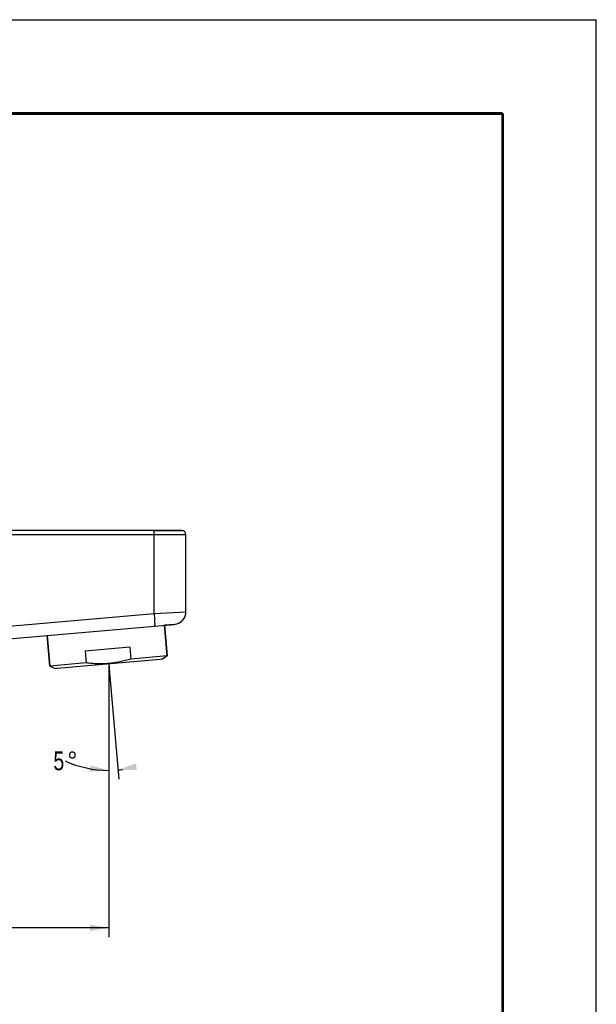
# Model space of a CAD drawing. Header units: millimetres. Extents: x 0 to 297, y 0 to 210.
# Tile 31 of 31: x 235 to 297, y 105 to 210. Entities that reach past the tile are written whole.
import ezdxf
from ezdxf.enums import TextEntityAlignment as Align

# ---------------------------------------------------------------- set-up
doc = ezdxf.new("R2010")
doc.units = ezdxf.units.MM
doc.header["$LTSCALE"] = 16.335
doc.layers.get('0').update_dxf_attribs({"linetype": 'CONTINUOUS'})
for name, color, linetype in [('00_COMPONENTI', 7, 'CONTINUOUS'), ('10_COSMETICA_SKETCH', 7, 'CONTINUOUS'), ('50_QUOTE', 7, 'CONTINUOUS')]:
    doc.layers.add(name, color=color, linetype=linetype)
doc.styles.get("Standard").update_dxf_attribs({"font": 'txt', "width": 1.15})
doc.styles.add('TEXTSTYLE_2', font='gdt', dxfattribs={"width": 1.15})
doc.dimstyles.new('DIMSTYLE_2', dxfattribs={"dimtxt": 2, "dimasz": 2, "dimexe": 1, "dimexo": 0.5, "dimgap": 0.5, "dimtad": 1, "dimdec": 0, "dimlfac": 2.222222, "dimdsep": 46, "dimtxsty": 'Standard', "dimblk": '_FILLED', "dimblk1": '_FILLED', "dimblk2": '_FILLED', "dimcen": 0.09, "dimazin": 2, "dimtfac": 1, "dimtdec": 0, "dimtofl": 0, "dimtmove": 0, "dimatfit": 3, "dimldrblk": '_FILLED', "dimfxl": 0, "dimtolj": 1, "dimarcsym": 0})
doc.dimstyles.new('DIMSTYLE_3', dxfattribs={"dimtxt": 2, "dimasz": 2, "dimexe": 1, "dimexo": 0.5, "dimgap": 1, "dimtad": 0, "dimtih": 1, "dimtoh": 1, "dimdec": 0, "dimlfac": 2.222222, "dimdsep": 46, "dimtxsty": 'Standard', "dimblk": '_FILLED', "dimblk1": '_FILLED', "dimblk2": '_FILLED', "dimcen": 0.09, "dimazin": 2, "dimtp": 0.1, "dimtm": 0.1, "dimtfac": 1, "dimtdec": 0, "dimtofl": 0, "dimtmove": 0, "dimatfit": 3, "dimldrblk": '_FILLED', "dimfxl": 0, "dimtolj": 1, "dimarcsym": 0})

# ---------------------------------------------------------------- blocks, each defined once
blk = doc.blocks.new('*D12')
at = {"layer": '50_QUOTE', "color": 2, "linetype": 'Continuous'}
for p, q in [((244.97, 140.02), (244.97, 128.95)), ((245.08, 139.94), (246.03, 129))]:
    blk.add_line(p, q, dxfattribs=at)
for start, end in [(245.731, 270), (274.9483, 277.4735)]:
    blk.add_arc((244.97, 141.3), 11.35, start, end, dxfattribs=at)
for points in [[(242.94, 129.78), (244.97, 129.95), (243, 130.48)], [(247.85, 130.69), (245.94, 130), (247.97, 130)]]:
    blk.add_solid(points, dxfattribs=at)
at = {"layer": '50_QUOTE', "color": 2, "linetype": 'Continuous', "width": 0.776952}
blk.add_text('5', height=2, dxfattribs=at).set_placement((239.64, 129.96), align=Align.CENTER)
at = {"layer": '50_QUOTE', "color": 2, "linetype": 'Continuous', "style": 'TEXTSTYLE_2'}
blk.add_text('~', height=2, dxfattribs=at).set_placement((241.08, 129.96), align=Align.CENTER)
blk = doc.blocks.new('_FILLED')
at = {"color": 0, "linetype": 'ByBlock'}
blk.add_solid([(0, 0), (-1, 0.175), (-1, -0.175)], dxfattribs=at)
blk = doc.blocks.new('*D13')
at = {"layer": '50_QUOTE', "color": 2, "linetype": 'Continuous'}
for p, q in [((182.78, 141.98), (182.78, 112.16)), ((244.97, 138.87), (244.97, 112.16)), ((182.78, 113.16), (213.87, 113.16)), ((244.97, 113.16), (213.87, 113.16))]:
    blk.add_line(p, q, dxfattribs=at)
at = {"layer": '50_QUOTE', "color": 2, "linetype": 'Continuous', "xscale": 2, "yscale": 2, "zscale": 2, "rotation": 180}
blk.add_blockref('_FILLED', (182.78, 113.16), dxfattribs=at)
at = {"layer": '50_QUOTE', "color": 2, "linetype": 'Continuous', "xscale": 2, "yscale": 2, "zscale": 2}
blk.add_blockref('_FILLED', (244.97, 113.16), dxfattribs=at)
at = {"layer": '50_QUOTE', "color": 2, "linetype": 'Continuous', "width": 0.776952}
blk.add_text('138', height=2, dxfattribs=at).set_placement((213.87, 113.66), align=Align.CENTER)

msp = doc.modelspace()

# ---------------------------------------------------------------- linework, layer by layer
at = {"color": 7, "linetype": 'Continuous'}
for p in [(0, 210), (297, 0)]:
    msp.add_line(p, (297, 210), dxfattribs=at)
at = {"color": 7, "linetype": 'Continuous', "const_width": 0.3}
for points in [[(10, 200), (287, 200)], [(287, 10), (287, 200)]]:
    msp.add_lwpolyline(points, dxfattribs=at)
at = {"layer": '00_COMPONENTI', "color": 7, "linetype": 'Continuous'}
for p, q in [((249.7809, 155.5268), (203.3293, 155.5268)), ((252.755, 155.5268), (249.7809, 155.5268)), ((249.7809, 155.5268), (252.755, 155.5268)), ((253.205, 146.865), (253.205, 155.0768)), ((253.205, 146.865), (253.205, 155.0768)), ((203.3955, 141.3143), (249.8471, 145.3361)), ((249.8471, 145.3361), (251.9715, 145.52)), ((251.9715, 145.52), (250.9315, 145.43)), ((251.2149, 142.1573), (250.9315, 145.43)), ((250.9315, 145.43), (251.2149, 142.1573)), ((238.6619, 141.0704), (238.3785, 144.3432)), ((238.3785, 144.3432), (238.6619, 141.0704)), ((247.2146, 143.0756), (242.4448, 142.6627)), ((247.2146, 143.0756), (247.3232, 141.8203)), ((250.4575, 141.7755), (239.4736, 140.8245)), ((242.4448, 142.6627), (242.5535, 141.4073)), ((251.2149, 142.1573), (247.3232, 141.8203)), ((250.6985, 141.7964), (250.4575, 141.7755)), ((251.2149, 142.1573), (250.6985, 141.7964)), ((251.2149, 142.1573), (250.6985, 141.7964)), ((242.5535, 141.4073), (238.6619, 141.0704)), ((238.6619, 141.0704), (239.2326, 140.8036)), ((238.6619, 141.0704), (239.2326, 140.8036)), ((239.4736, 140.8245), (239.2326, 140.8036))]:
    msp.add_line(p, q, dxfattribs=at)
at = {"layer": '00_COMPONENTI', "color": 9, "linetype": 'Continuous'}
for p, q in [((249.806, 155.0768), (203.3544, 155.0768)), ((249.806, 146.6811), (249.806, 155.0768)), ((253.205, 155.0768), (249.806, 155.0768)), ((213.8463, 143.5677), (249.806, 146.6811)), ((249.806, 146.6811), (253.205, 146.865))]:
    msp.add_line(p, q, dxfattribs=at)
at = {"layer": '00_COMPONENTI', "color": 7, "linetype": 'Continuous'}
for centre, radius, start, end in [((252.755, 155.0768), 0.45, 0, 90), ((251.855, 146.865), 1.35, 274.948334, 360), ((251.855, 146.865), 1.35, 280.618418, 360), ((251.855, 146.865), 1.35, 274.948334, 280.618418)]:
    msp.add_arc(centre, radius, start, end, dxfattribs=at)
at = {"layer": '00_COMPONENTI', "color": 9, "linetype": 'Continuous'}
for points, knots in [([(249.806, 155.0768), (249.806, 155.1343), (249.8051, 155.2177), (249.802, 155.3236), (249.7991, 155.3913), (249.7954, 155.4455), (249.7917, 155.4891), (249.7871, 155.5102), (249.7842, 155.5268), (249.7809, 155.5268)], [0, 0, 0, 0, 0.38085502, 0.55305034, 0.70394311, 0.82790938, 0.92045284, 0.97798174, 1, 1, 1, 1]), ([(249.806, 146.6811), (249.8135, 146.594), (249.8273, 146.423), (249.8447, 146.1746), (249.8578, 145.9454), (249.8662, 145.7444), (249.8697, 145.5794), (249.8685, 145.4667), (249.8646, 145.3998), (249.8602, 145.3665), (249.8564, 145.3472), (249.8503, 145.3364), (249.8471, 145.3361)], [0, 0, 0, 0, 0.19412208, 0.38103401, 0.55302246, 0.70377775, 0.8276788, 0.91997979, 0.95322721, 0.9774739, 0.9927595, 1, 1, 1, 1])]:
    msp.add_open_spline(points, degree=3, knots=knots, dxfattribs=at)
at = {"layer": '00_COMPONENTI', "color": 7, "linetype": 'Continuous'}
msp.add_open_spline([(247.3232, 141.8203), (247.1312, 141.7604), (246.7444, 141.6491), (246.1567, 141.5113), (245.5621, 141.4061), (244.9624, 141.336), (244.3596, 141.302), (243.7558, 141.3034), (243.1531, 141.3382), (242.753, 141.3814), (242.5535, 141.4073)], degree=3, knots=[0, 0, 0, 0, 0.1250028, 0.25000339, 0.37500221, 0.5, 0.62499779, 0.74999661, 0.8749972, 1, 1, 1, 1], dxfattribs=at)
at = {"layer": '10_COSMETICA_SKETCH', "color": 4, "linetype": 'Continuous'}
for q in [(245.1327, 139.3699), (244.9655, 139.3699)]:
    msp.add_line((244.9655, 141.3), q, dxfattribs=at)

# ---------------------------------------------------------------- dimensions: what is measured, and where the dimension line sits
at = {"layer": '50_QUOTE', "color": 2, "linetype": 'Continuous'}
dim = msp.add_linear_dim(base=(244.9655, 113.157), p1=(182.78, 142.4768), p2=(244.9655, 139.3699), dimstyle='DIMSTYLE_2', dxfattribs=at)
dim.commit()
dim.dimension.update_dxf_attribs({"geometry": '*D13', "text_midpoint": (213.955, 113.157), "dimtype": 160})
dim = msp.add_angular_dim_2l(base=(245.4553, 129.9655), line1=((244.96555, 140.63626), (244.96555, 140.52281)), line2=((245.03053, 140.54948), (245.04031, 140.43645)), dimstyle='DIMSTYLE_3', dxfattribs=at)
dim.commit()
dim.dimension.update_dxf_attribs({"geometry": '*D12', "text_midpoint": (240.30248, 130.95753), "dimtype": 162})

doc.saveas('drawing.dxf')
